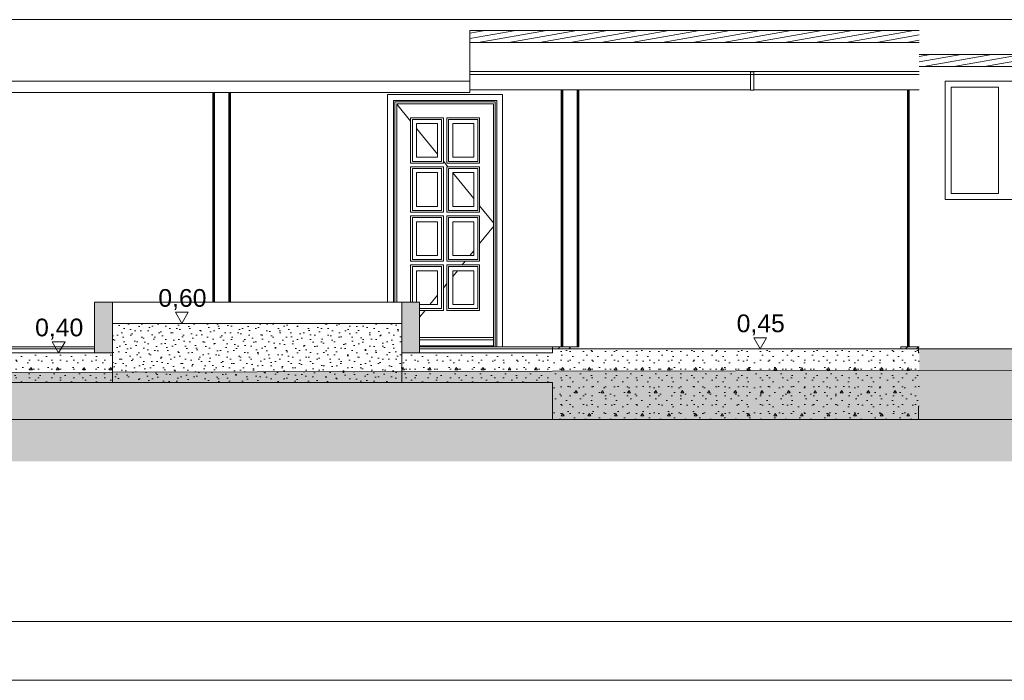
# Model space of a CAD drawing. Header units: millimetres. Extents: x 0 to 1357, y -1 to 841.
# Tile 21 of 43: x 572 to 739, y 0 to 112. Entities that reach past the tile are written whole.
import ezdxf
from ezdxf.xclip import XClip

# ---------------------------------------------------------------- set-up
doc = ezdxf.new("R2010")
doc.units = ezdxf.units.MM
doc.header["$MEASUREMENT"] = 0
doc.header["$XCLIPFRAME"] = 0
doc.linetypes.add('Wipeout_Contour', pattern=[1000, 0, -1000])
for name, color, linetype in [('Cobertura.ARQ', 7, 'Continuous'), ('Cotas - Geral.2D', 7, 'Continuous'), ('Desenho 2D - Geral', 7, 'Continuous'), ('Desenho 2D - Geral.2D', 7, 'Continuous'), ('Interior - Mobiliário .ARQ', 7, 'Continuous'), ('Laje.ARQ', 7, 'Continuous'), ('Parede.ARQ', 7, 'Continuous'), ('Pilar.ARQ', 7, 'Continuous')]:
    doc.layers.add(name, color=color, linetype=linetype)
doc.styles.add('GENERATED_STYLE_1', font='txt')
pattern_1 = [(0, (652.838, 56.458), (0, 7.79423), [0.4875, -4.0125]), (0, (655.088, 60.355), (0, 7.79423), [0.4875, -4.0125]), (60, (652.838, 56.458), (-6.75, 3.89711), [0.4875, -4.0125]), (60, (657.338, 56.458), (-6.75, 3.89711), [0.4875, -4.0125]), (120, (653.326, 56.458), (6.75, 3.89711), [0.4875, -4.0125]), (120, (657.826, 56.458), (6.75, 3.89711), [0.4875, -4.0125]), (0, (652.8383, 57.2076), (0, 1.5), [0, -1.5, 0, -2.25]), (45, (653.5883, 57.2076), (-1.06066, 1.06066), [0, -1.125, 0, -1.875])]
pattern_2 = [(45, (652.8383, 56.4576), (-0.919239, 0.919239), [])]
pattern_3 = [(10, (652.8383, 56.45765), (-0.1562834, 0.886327), [])]

# ---------------------------------------------------------------- blocks, each defined once
blk = doc.blocks.new('Desenho_5_5', base_point=(652.84, 56.46))
at = {"layer": 'Cobertura.ARQ', "color": 8, "linetype": 'Continuous', "lineweight": 0}
for p, q in [((868.01, 111.9), (279.76, 111.9)), ((648.6, 101.5), (648.6, 103.22)), ((724.71, 103.14), (648.6, 103.14)), ((497.56, 101.5), (648.6, 101.5)), ((648.6, 99.54), (648.6, 101.5)), ((497.56, 99.54), (648.6, 99.54))]:
    blk.add_line(p, q, dxfattribs=at)
at = {"layer": 'Cotas - Geral.2D', "color": 7, "linetype": 'Continuous', "lineweight": 0}
for p, q in [((598.8, 62.33), (600.97, 62.33)), ((577.93, 57.33), (580.11, 57.33)), ((696.7, 58.03), (698.87, 58.03))]:
    blk.add_line(p, q, dxfattribs=at)
at = {"layer": 'Interior - Mobiliário .ARQ', "color": 8, "linetype": 'Continuous', "lineweight": 0}
for p, q in [((696.11, 102.6), (648.6, 102.6)), ((696.11, 103.14), (696.11, 103.04)), ((696.11, 103.04), (696.11, 102.64)), ((696.11, 103.04), (696.71, 103.04)), ((696.11, 99.96), (696.11, 102.64)), ((696.11, 102.64), (696.71, 102.64)), ((696.71, 103.04), (696.71, 103.14)), ((696.71, 102.64), (696.71, 103.04)), ((696.71, 99.96), (696.71, 102.64)), ((724.71, 102.6), (696.71, 102.6)), ((696.11, 100), (648.6, 100)), ((696.11, 99.96), (696.71, 99.96)), ((724.71, 100), (696.71, 100))]:
    blk.add_line(p, q, dxfattribs=at)
at = {"layer": 'Parede.ARQ', "color": 8, "linetype": 'Continuous', "lineweight": 0}
for p, q in [((729.1, 81.46), (729.1, 101.46)), ((729.1, 101.46), (769.1, 101.46)), ((730.1, 100.46), (730.1, 82.46)), ((738.1, 100.46), (730.1, 100.46)), ((738.1, 82.46), (738.1, 100.46)), ((634.7, 64.06), (634.7, 99.2)), ((634.7, 99.2), (654.18, 99.2)), ((654.18, 99.2), (654.18, 56.46)), ((635.7, 98.2), (635.7, 64.06)), ((653.18, 98.2), (635.7, 98.2)), ((635.94, 97.96), (635.94, 64.06)), ((652.94, 97.96), (635.94, 97.96)), ((636.24, 97.66), (636.24, 64.06)), ((652.64, 97.66), (636.24, 97.66)), ((636.24, 97.6), (638.6, 94.71)), ((652.64, 56.46), (652.64, 97.66)), ((652.94, 56.46), (652.94, 97.96)), ((653.18, 56.46), (653.18, 98.2)), ((644.14, 95.3), (638.6, 95.3)), ((638.6, 95.3), (638.6, 87.59)), ((644.14, 87.59), (644.14, 95.3)), ((650.28, 95.3), (644.74, 95.3)), ((644.74, 95.3), (644.74, 87.59)), ((650.28, 87.59), (650.28, 95.3)), ((638.9, 87.89), (638.9, 95)), ((638.9, 95), (643.84, 95)), ((639.6, 88.59), (639.6, 94.3)), ((639.6, 94.3), (643.14, 94.3)), ((639.6, 93.48), (643.14, 89.13)), ((643.14, 94.3), (643.14, 88.59)), ((643.84, 95), (643.84, 87.89)), ((645.04, 87.89), (645.04, 95)), ((645.04, 95), (649.98, 95)), ((645.74, 88.59), (645.74, 94.3)), ((645.74, 94.3), (649.28, 94.3)), ((649.28, 94.3), (649.28, 88.59)), ((649.98, 95), (649.98, 87.89)), ((643.14, 88.59), (639.6, 88.59)), ((649.28, 88.59), (645.74, 88.59)), ((638.6, 87.59), (644.14, 87.59)), ((644.14, 86.99), (638.6, 86.99)), ((638.6, 86.99), (638.6, 79.28)), ((643.84, 87.89), (638.9, 87.89)), ((638.9, 79.58), (638.9, 86.69)), ((638.9, 86.69), (643.84, 86.69)), ((643.84, 86.69), (643.84, 79.58)), ((644.14, 87.91), (644.89, 86.99)), ((644.14, 79.28), (644.14, 86.99)), ((644.74, 87.59), (650.28, 87.59)), ((650.28, 86.99), (644.74, 86.99)), ((644.74, 86.99), (644.74, 79.28)), ((649.98, 87.89), (645.04, 87.89)), ((645.04, 79.58), (645.04, 86.69)), ((645.04, 86.69), (649.98, 86.69)), ((649.98, 86.69), (649.98, 79.58)), ((650.28, 79.28), (650.28, 86.99)), ((639.6, 80.28), (639.6, 85.99)), ((639.6, 85.99), (643.14, 85.99)), ((643.14, 85.99), (643.14, 80.28)), ((645.74, 80.28), (645.74, 85.99)), ((645.74, 85.99), (649.28, 85.99)), ((645.74, 85.94), (649.28, 81.6)), ((649.28, 85.99), (649.28, 80.28)), ((730.1, 82.46), (738.1, 82.46)), ((643.14, 80.28), (639.6, 80.28)), ((649.28, 80.28), (645.74, 80.28)), ((650.28, 80.37), (652.64, 77.47)), ((769.1, 81.46), (729.1, 81.46)), ((638.6, 79.28), (644.14, 79.28)), ((644.14, 78.68), (638.6, 78.68)), ((638.6, 78.68), (638.6, 70.97)), ((643.84, 79.58), (638.9, 79.58)), ((638.9, 71.27), (638.9, 78.38)), ((638.9, 78.38), (643.84, 78.38)), ((643.84, 78.38), (643.84, 71.27)), ((644.14, 70.97), (644.14, 78.68)), ((644.74, 79.28), (650.28, 79.28)), ((650.28, 78.68), (644.74, 78.68)), ((644.74, 78.68), (644.74, 70.97)), ((649.98, 79.58), (645.04, 79.58)), ((645.04, 71.27), (645.04, 78.38)), ((645.04, 78.38), (649.98, 78.38)), ((649.98, 78.38), (649.98, 71.27)), ((650.28, 70.97), (650.28, 78.68)), ((639.6, 71.97), (639.6, 77.68)), ((639.6, 77.68), (643.14, 77.68)), ((643.14, 77.68), (643.14, 71.97)), ((645.74, 71.97), (645.74, 77.68)), ((645.74, 77.68), (649.28, 77.68)), ((649.28, 77.68), (649.28, 71.97)), ((650.28, 73.99), (652.64, 76.88)), ((643.14, 71.97), (639.6, 71.97)), ((649.28, 71.97), (645.74, 71.97)), ((648.63, 71.97), (649.28, 72.76)), ((638.6, 70.97), (644.14, 70.97)), ((644.14, 70.37), (638.6, 70.37)), ((638.6, 70.37), (638.6, 64.06)), ((643.84, 71.27), (638.9, 71.27)), ((638.9, 64.06), (638.9, 70.07)), ((638.9, 70.07), (643.84, 70.07)), ((643.84, 70.07), (643.84, 62.96)), ((644.14, 62.66), (644.14, 70.37)), ((644.74, 70.97), (650.28, 70.97)), ((650.28, 70.37), (644.74, 70.37)), ((644.74, 70.37), (644.74, 62.66)), ((649.98, 71.27), (645.04, 71.27)), ((645.04, 62.96), (645.04, 70.07)), ((645.04, 70.07), (649.98, 70.07)), ((647.33, 70.37), (647.82, 70.97)), ((649.98, 70.07), (649.98, 62.96)), ((650.28, 62.66), (650.28, 70.37)), ((639.6, 64.06), (639.6, 69.37)), ((639.6, 69.37), (643.14, 69.37)), ((643.14, 69.37), (643.14, 63.66)), ((645.74, 68.41), (646.52, 69.37)), ((645.74, 63.66), (645.74, 69.37)), ((645.74, 69.37), (649.28, 69.37)), ((649.28, 69.37), (649.28, 63.66)), ((644.14, 66.45), (644.74, 67.19)), ((641.86, 63.66), (643.14, 65.22)), ((637.11, 64.06), (588.11, 64.06)), ((643.14, 63.66), (640.11, 63.66)), ((649.28, 63.66), (645.74, 63.66)), ((643.84, 62.96), (640.11, 62.96)), ((640.11, 61.5), (641.05, 62.66)), ((640.11, 62.66), (644.14, 62.66)), ((644.74, 62.66), (650.28, 62.66)), ((649.98, 62.96), (645.04, 62.96)), ((652.64, 58.06), (640.11, 58.06)), ((652.64, 57.66), (640.11, 57.66)), ((561.11, 56.46), (585.11, 56.46)), ((652.64, 56.66), (640.11, 56.66))]:
    blk.add_line(p, q, dxfattribs=at)
at = {"layer": 'Parede.ARQ', "color": 7, "linetype": 'Continuous', "lineweight": 0}
for p, q in [((588.11, 64.06), (585.11, 64.06)), ((640.11, 64.06), (637.11, 64.06))]:
    blk.add_line(p, q, dxfattribs=at)
at = {"layer": 'Pilar.ARQ', "color": 8, "linetype": 'Continuous', "lineweight": 0}
for p, q in [((605.1, 64.06), (605.1, 99.54)), ((605.15, 64.06), (605.15, 99.54)), ((605.22, 64.06), (605.22, 99.54)), ((605.3, 64.06), (605.3, 99.54)), ((605.38, 64.06), (605.38, 99.54)), ((607.81, 64.06), (607.81, 99.54)), ((607.89, 64.06), (607.89, 99.54)), ((607.97, 64.06), (607.97, 99.54)), ((608.05, 64.06), (608.05, 99.54)), ((608.1, 64.06), (608.1, 99.54))]:
    blk.add_line(p, q, dxfattribs=at)
at = {"layer": 'Cotas - Geral.2D', "color": 7, "linetype": 'Continuous', "lineweight": 0, "char_height": 3, "width": 7.9817, "attachment_point": 7, "style": 'GENERATED_STYLE_1'}
for s, insert in [('\\A1;{\\pql;\\fArial|b0|i0|c0|p38;0,60}', (595.89, 62.71)), ('\\A1;{\\pql;\\fArial|b0|i0|c0|p38;0,40}', (575.03, 57.71)), ('\\A1;{\\pql;\\fArial|b0|i0|c0|p38;0,45}', (693.79, 58.41))]:
    blk.add_mtext(s, dxfattribs=dict(at, insert=insert))
at = {"color": 254, "linetype": 'Wipeout_Contour', "lineweight": 0, "ltscale": 2781.138582}
blk.add_wipeout([(724.71, 110.09), (648.6, 110.09), (648.6, 108.06), (724.71, 108.06)], dxfattribs=at).dxf.layer = 'Cobertura.ARQ'
at = {"color": 254, "linetype": 'Wipeout_Contour', "lineweight": 0, "ltscale": 3213.219114}
blk.add_wipeout([(868.01, 103.98), (868.01, 106.02), (724.71, 106.02), (724.71, 103.98)], dxfattribs=at).dxf.layer = 'Cobertura.ARQ'
at = {"color": 254, "linetype": 'Wipeout_Contour', "lineweight": 0, "ltscale": 2302.22409}
blk.add_wipeout([(588.11, 50.46), (588.11, 55.46), (558.11, 55.46), (558.11, 50.46)], dxfattribs=at).dxf.layer = 'Laje.ARQ'
at = {"color": 254, "linetype": 'Wipeout_Contour', "lineweight": 0, "ltscale": 3239.810341}
blk.add_wipeout([(892.01, 44.16), (892.01, 56.16), (724.71, 56.16), (724.71, 44.16)], dxfattribs=at).dxf.layer = 'Laje.ARQ'
at = {"layer": 'Cobertura.ARQ', "linetype": 'Continuous', "lineweight": 0}
h = blk.add_hatch(dxfattribs=at)
h.set_pattern_fill('Madeira_0005', color=252, style=0, pattern_type=2)
h.set_pattern_definition(pattern_3)
h.paths.add_polyline_path([(724.71, 110.09), (648.6, 110.09), (648.6, 108.06), (724.71, 108.06)])
h = blk.add_hatch(dxfattribs=at)
h.set_pattern_fill('Madeira_0005', color=252, style=0, pattern_type=2)
h.set_pattern_definition(pattern_3)
h.paths.add_polyline_path([(868.01, 103.98), (868.01, 106.02), (724.71, 106.02), (724.71, 103.98)])
at = {"layer": 'Laje.ARQ', "linetype": 'Continuous', "lineweight": 0}
h = blk.add_hatch(dxfattribs=at)
h.set_pattern_fill('Concreto_Celular_0005', color=83, style=0, pattern_type=2)
h.set_pattern_definition(pattern_1)
h.paths.add_polyline_path([(588.11, 50.46), (588.11, 55.46), (558.11, 55.46), (558.11, 50.46)])
h = blk.add_hatch(dxfattribs=at)
h.set_pattern_fill('Concreto_Celular_0005', color=83, style=0, pattern_type=2)
h.set_pattern_definition(pattern_1)
h.paths.add_polyline_path([(892.01, 44.16), (892.01, 56.16), (724.71, 56.16), (724.71, 44.16)])
at = {"layer": 'Parede.ARQ', "linetype": 'Continuous', "lineweight": 0}
blk.add_hatch(color=36, dxfattribs=at).paths.add_polyline_path([(585.11, 55.46), (588.11, 55.46), (588.11, 64.06), (585.11, 64.06)])
at = {"layer": 'Cobertura.ARQ', "color": 7, "linetype": 'Continuous', "lineweight": 0}
for p, q in [((648.6, 110.09), (648.6, 108.06)), ((724.71, 110.09), (648.6, 110.09)), ((724.71, 108.06), (648.6, 108.06)), ((868.01, 106.02), (724.71, 106.02)), ((868.01, 103.98), (724.71, 103.98))]:
    blk.add_line(p, q, dxfattribs=at)
at = {"layer": 'Cobertura.ARQ', "color": 8, "linetype": 'Continuous', "lineweight": 0}
blk.add_line((648.6, 103.22), (648.6, 108.06), dxfattribs=at)
at = {"layer": 'Cotas - Geral.2D', "color": 7, "linetype": 'Continuous', "lineweight": 0}
for p, q in [((579.02, 55.46), (577.93, 57.33)), ((580.11, 57.33), (579.02, 55.46)), ((579.02, 55.46), (577.62, 55.46)), ((579.02, 55.46), (580.43, 55.46))]:
    blk.add_line(p, q, dxfattribs=at)
at = {"layer": 'Laje.ARQ', "color": 8, "linetype": 'Continuous', "lineweight": 0}
blk.add_line((561.11, 56.16), (585.11, 56.16), dxfattribs=at)
at = {"layer": 'Laje.ARQ', "color": 7, "linetype": 'Continuous', "lineweight": 0}
blk.add_line((585.11, 55.46), (561.11, 55.46), dxfattribs=at)
at = {"layer": 'Parede.ARQ', "color": 7, "linetype": 'Continuous', "lineweight": 0}
blk.add_line((585.11, 64.06), (585.11, 55.46), dxfattribs=at)
at = {"color": 254, "linetype": 'Wipeout_Contour', "lineweight": 0, "ltscale": 2781.736137}
blk.add_wipeout([(724.6, 44.16), (724.6, 56.16), (662.6, 56.16), (662.6, 44.16)], dxfattribs=at).dxf.layer = 'Laje.ARQ'
at = {"layer": 'Laje.ARQ', "linetype": 'Continuous', "lineweight": 0}
h = blk.add_hatch(dxfattribs=at)
h.set_pattern_fill('Concreto_Celular_0005', color=83, style=0, pattern_type=2)
h.set_pattern_definition(pattern_1)
h.paths.add_polyline_path([(724.6, 44.16), (724.6, 56.16), (662.6, 56.16), (662.6, 44.16)])
at = {"layer": 'Cotas - Geral.2D', "color": 7, "linetype": 'Continuous', "lineweight": 0}
for p, q in [((697.78, 56.16), (696.7, 58.03)), ((698.87, 58.03), (697.78, 56.16)), ((697.78, 56.16), (696.38, 56.16)), ((697.78, 56.16), (699.19, 56.16))]:
    blk.add_line(p, q, dxfattribs=at)
at = {"layer": 'Laje.ARQ', "color": 8, "linetype": 'Continuous', "lineweight": 0}
for p, q in [((489.56, 44.16), (662.6, 44.16)), ((724.6, 44.16), (724.71, 44.16))]:
    blk.add_line(p, q, dxfattribs=at)
at = {"layer": 'Laje.ARQ', "color": 7, "linetype": 'Continuous', "lineweight": 0}
for p, q in [((724.6, 44.16), (662.6, 44.16)), ((892.01, 44.16), (724.71, 44.16))]:
    blk.add_line(p, q, dxfattribs=at)
at = {"layer": 'Pilar.ARQ', "color": 8, "linetype": 'Continuous', "lineweight": 0}
for p, q in [((666.81, 56.46), (666.81, 100)), ((666.89, 56.46), (666.89, 100)), ((666.97, 56.46), (666.97, 100)), ((667.05, 56.46), (667.05, 100)), ((667.1, 56.46), (667.1, 100)), ((666.81, 56.46), (666.86, 56.46)), ((666.86, 56.46), (666.89, 56.46)), ((666.89, 56.46), (666.97, 56.46)), ((666.97, 56.46), (666.99, 56.46)), ((666.99, 56.46), (667.05, 56.46)), ((667.05, 56.46), (667.1, 56.46))]:
    blk.add_line(p, q, dxfattribs=at)
at = {"color": 254, "linetype": 'Wipeout_Contour', "lineweight": 0, "ltscale": 2608.043776}
blk.add_wipeout([(662.6, 50.46), (662.6, 55.46), (637.11, 55.46), (637.11, 50.46)], dxfattribs=at).dxf.layer = 'Laje.ARQ'
at = {"color": 254, "linetype": 'Wipeout_Contour', "lineweight": 0, "ltscale": 2905.82471}
blk.add_wipeout([(724.71, 55.46), (724.6, 55.46), (724.6, 46.46), (724.71, 46.46)], dxfattribs=at).dxf.layer = 'Laje.ARQ'
at = {"layer": 'Laje.ARQ', "linetype": 'Continuous', "lineweight": 0}
h = blk.add_hatch(dxfattribs=at)
h.set_pattern_fill('Concreto_Celular_0005', color=83, style=0, pattern_type=2)
h.set_pattern_definition(pattern_1)
h.paths.add_polyline_path([(662.6, 50.46), (662.6, 55.46), (637.11, 55.46), (637.11, 50.46)])
h = blk.add_hatch(dxfattribs=at)
h.set_pattern_fill('Concreto_Celular_0005', color=83, style=0, pattern_type=2)
h.set_pattern_definition(pattern_1)
h.paths.add_polyline_path([(724.71, 55.46), (724.6, 55.46), (724.6, 46.46), (724.71, 46.46)])
at = {"layer": 'Parede.ARQ', "linetype": 'Continuous', "lineweight": 0}
blk.add_hatch(color=36, dxfattribs=at).paths.add_polyline_path([(637.11, 55.46), (640.11, 55.46), (640.11, 64.06), (637.11, 64.06)])
at = {"layer": 'Laje.ARQ', "color": 7, "linetype": 'Continuous', "lineweight": 0}
for p, q in [((662.6, 50.46), (662.6, 44.16)), ((724.6, 46.46), (724.6, 44.16)), ((724.71, 46.46), (724.6, 46.46))]:
    blk.add_line(p, q, dxfattribs=at)
at = {"layer": 'Parede.ARQ', "color": 7, "linetype": 'Continuous', "lineweight": 0}
blk.add_line((640.11, 64.06), (640.11, 55.46), dxfattribs=at)
at = {"color": 254, "linetype": 'Wipeout_Contour', "lineweight": 0, "ltscale": 2460.543575}
blk.add_wipeout([(637.11, 50.46), (637.11, 60.46), (588.11, 60.46), (588.11, 50.46)], dxfattribs=at).dxf.layer = 'Laje.ARQ'
at = {"color": 254, "linetype": 'Wipeout_Contour', "lineweight": 0, "ltscale": 2665.912434}
blk.add_wipeout([(665.6, 56.46), (662.6, 56.46), (662.6, 56.16), (665.6, 56.16)], dxfattribs=at).dxf.layer = 'Parede.ARQ'
at = {"color": 254, "linetype": 'Wipeout_Contour', "lineweight": 0, "ltscale": 2901.137172}
blk.add_wipeout([(724.6, 56.46), (721.6, 56.46), (721.6, 56.16), (724.6, 56.16)], dxfattribs=at).dxf.layer = 'Parede.ARQ'
at = {"layer": 'Desenho 2D - Geral', "linetype": 'Continuous', "lineweight": 0}
h = blk.add_hatch(dxfattribs=at)
h.set_pattern_fill('Terra_0005', color=30, style=0, pattern_type=2)
h.set_pattern_definition([(45, (652.8383, 56.4576), (-2.757716, 2.757716), []), (45, (651.919, 57.377), (-5.51543, 5.51543), []), (45, (651, 58.296), (-5.51543, 5.51543), []), (135, (650.0806, 59.2154), (0.9192388, 0.9192388), [3.9, -3.9])])
h.paths.add_polyline_path([(117.51, 37.09), (964.99, 37.09), (964.99, 45.67), (961.76, 45.97), (941.78, 47.82), (937.94, 48.41), (908.44, 50.8), (891.52, 52.58), (891.52, 52.87), (891.52, 53.47), (836.65, 53.47), (836.65, 52.74), (167.05, 51.26), (167.05, 53.04), (162.79, 51.12), (150.49, 45.54), (132.18, 53.78), (117.51, 53.75)])
at = {"layer": 'Laje.ARQ', "linetype": 'Continuous', "lineweight": 0}
h = blk.add_hatch(dxfattribs=at)
h.set_pattern_fill('Pedra_0005', color=83, style=0, pattern_type=2)
h.set_pattern_definition([(45, (652.8383, 59.9576), (-1.113693, 1.113693), [0, -1.05, 0, -1.575]), (110, (656.3383, 59.9576), (1.480016, 0.53868), [0, -0.77, 0, -1.33])])
h.paths.add_polyline_path([(637.11, 50.46), (637.11, 60.46), (588.11, 60.46), (588.11, 50.46)])
at = {"layer": 'Parede.ARQ', "linetype": 'Continuous', "lineweight": 0}
h = blk.add_hatch(dxfattribs=at)
h.set_pattern_fill('Tijolo_Comum_0005', color=11, style=0, pattern_type=2)
h.set_pattern_definition(pattern_2)
h.paths.add_polyline_path([(665.6, 56.46), (662.6, 56.46), (662.6, 56.16), (665.6, 56.16)])
h = blk.add_hatch(dxfattribs=at)
h.set_pattern_fill('Tijolo_Comum_0005', color=11, style=0, pattern_type=2)
h.set_pattern_definition(pattern_2)
h.paths.add_polyline_path([(724.6, 56.46), (721.6, 56.46), (721.6, 56.16), (724.6, 56.16)])
at = {"layer": 'Cotas - Geral.2D', "color": 7, "linetype": 'Continuous', "lineweight": 0}
for p, q in [((599.89, 60.46), (598.8, 62.33)), ((600.97, 62.33), (599.89, 60.46)), ((599.89, 60.46), (598.48, 60.46)), ((599.89, 60.46), (601.29, 60.46))]:
    blk.add_line(p, q, dxfattribs=at)
at = {"layer": 'Desenho 2D - Geral', "color": 9, "linetype": 'Continuous', "lineweight": 0}
blk.add_line((167.05, 51.26), (836.65, 52.74), dxfattribs=at)
at = {"layer": 'Laje.ARQ', "color": 7, "linetype": 'Continuous', "lineweight": 0}
for p, q in [((637.11, 60.46), (588.11, 60.46)), ((588.11, 55.46), (585.11, 55.46)), ((640.11, 55.46), (637.11, 55.46)), ((662.6, 55.46), (640.11, 55.46)), ((662.6, 56.16), (662.6, 55.46)), ((665.6, 56.16), (662.6, 56.16)), ((721.6, 56.16), (665.6, 56.16)), ((724.6, 56.16), (721.6, 56.16)), ((724.6, 56.16), (724.6, 55.46)), ((724.71, 55.46), (724.6, 55.46)), ((849.01, 56.16), (724.71, 56.16)), ((588.11, 50.46), (558.11, 50.46)), ((637.11, 50.46), (588.11, 50.46)), ((662.6, 50.46), (637.11, 50.46))]:
    blk.add_line(p, q, dxfattribs=at)
at = {"layer": 'Laje.ARQ', "color": 8, "linetype": 'Continuous', "lineweight": 0}
for p, q in [((640.11, 56.16), (662.6, 56.16)), ((724.6, 56.16), (724.71, 56.16))]:
    blk.add_line(p, q, dxfattribs=at)
at = {"layer": 'Laje.ARQ', "color": 7, "linetype": 'Continuous', "lineweight": 0, "flags": 128}
for points in [[(588.11, 60.46), (588.11, 55.46), (588.11, 50.46)], [(637.11, 60.46), (637.11, 55.46), (637.11, 50.46)]]:
    blk.add_lwpolyline(points, dxfattribs=at)
at = {"layer": 'Parede.ARQ', "color": 7, "linetype": 'Continuous', "lineweight": 0}
for p, q in [((588.11, 64.06), (588.11, 60.46)), ((637.11, 64.06), (637.11, 60.46)), ((662.6, 56.46), (662.6, 56.16)), ((665.6, 56.46), (662.6, 56.46)), ((665.6, 56.46), (665.6, 56.16)), ((721.6, 56.46), (721.6, 56.16)), ((724.6, 56.46), (721.6, 56.46)), ((724.6, 56.46), (724.6, 56.16))]:
    blk.add_line(p, q, dxfattribs=at)
at = {"layer": 'Parede.ARQ', "color": 8, "linetype": 'Continuous', "lineweight": 0}
for p, q in [((640.11, 56.46), (662.6, 56.46)), ((724.6, 56.46), (724.71, 56.46))]:
    blk.add_line(p, q, dxfattribs=at)
at = {"layer": 'Pilar.ARQ', "color": 8, "linetype": 'Continuous', "lineweight": 0}
for p, q in [((664.1, 56.46), (664.1, 100)), ((664.15, 56.46), (664.15, 100)), ((664.22, 56.46), (664.22, 100)), ((664.3, 56.46), (664.3, 100)), ((664.38, 56.46), (664.38, 100)), ((722.7, 56.46), (722.7, 100)), ((722.75, 56.46), (722.75, 100)), ((722.82, 56.46), (722.82, 100)), ((722.9, 56.46), (722.9, 100)), ((722.98, 56.46), (722.98, 100)), ((665.6, 56.46), (666.81, 56.46))]:
    blk.add_line(p, q, dxfattribs=at)

msp = doc.modelspace()

# ---------------------------------------------------------------- linework, layer by layer
at = {"layer": 'Desenho 2D - Geral.2D', "color": 7, "linetype": 'Continuous', "lineweight": 0}
for p, q in [((34.51, 9.89), (1179, 10)), ((0, 0), (1189, 0))]:
    msp.add_line(p, q, dxfattribs=at)

# ---------------------------------------------------------------- block references
at = {"color": 7, "linetype": 'Continuous', "lineweight": 0}
ref = msp.add_blockref('Desenho_5_5', (652.84, 56.46), dxfattribs=at)
XClip(ref).set_block_clipping_path([(117.5106270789, 37.0884894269), (964.9934989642, 161.5817202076)])

doc.saveas('drawing.dxf')
